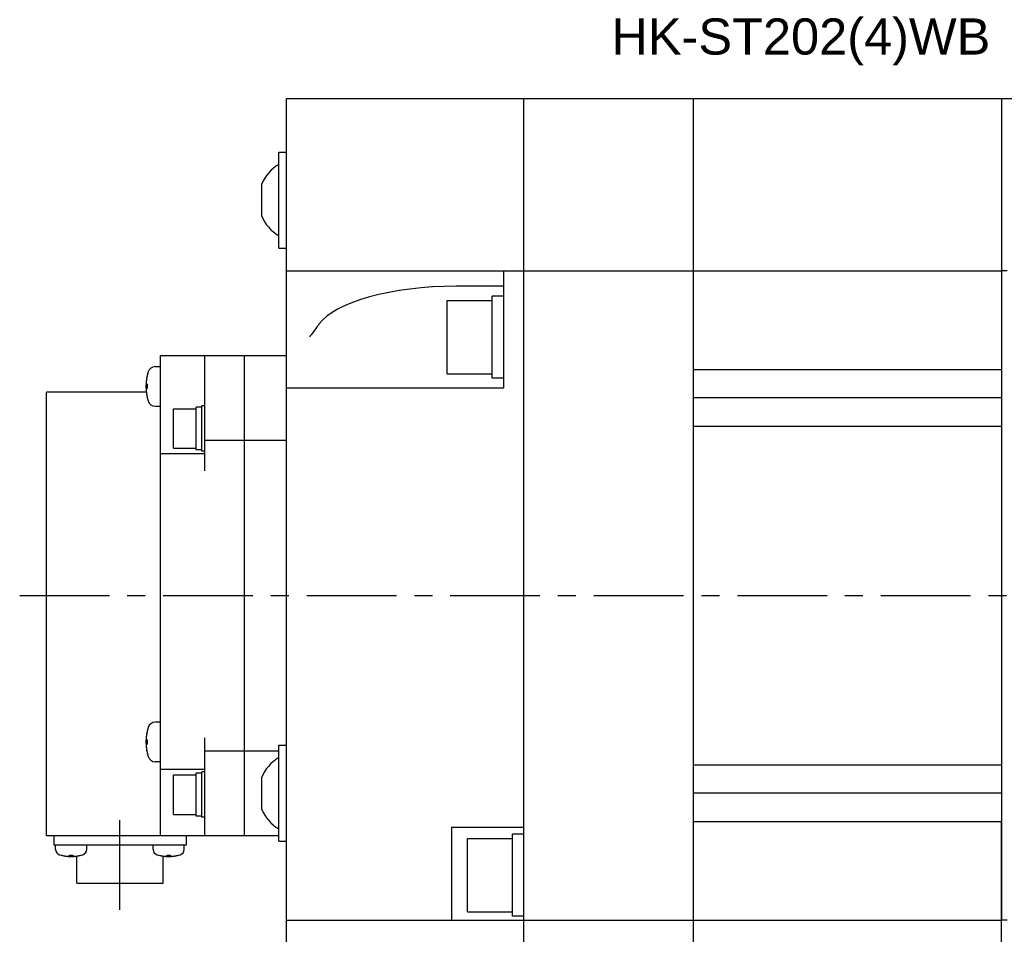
# Model space of a CAD drawing. Header units: millimetres. Extents: x 74 to 1063, y 533 to 799.
# Tile 4 of 6: x 426 to 600, y 619 to 781. Entities that reach past the tile are written whole.
import ezdxf

# ---------------------------------------------------------------- set-up
doc = ezdxf.new("R2010")
doc.units = ezdxf.units.MM
doc.linetypes.add('CENTER', pattern=[50.8, 31.75, -6.35, 6.35, -6.35])
doc.layers.add('CTR', color=2, linetype='CENTER')
doc.layers.add('TEXT', color=5, linetype='Continuous')
doc.styles.get("Standard").update_dxf_attribs({"font": 'arial.ttf'})

msp = doc.modelspace()

# ---------------------------------------------------------------- linework, layer by layer
for p, q in [((472.92, 590.95), (472.92, 766.95)), ((472.92, 766.95), (618.42, 766.95)), ((514.92, 590.95), (514.92, 766.95)), ((544.92, 590.95), (544.92, 766.95)), ((599.42, 766.95), (599.42, 718.95)), ((471.52, 740.45), (471.52, 757.45)), ((471.52, 757.45), (472.92, 757.45)), ((468.52, 746.09), (468.52, 751.81)), ((471.52, 740.45), (472.92, 740.45)), ((472.92, 736.45), (599.42, 736.45)), ((511.32, 736.45), (511.32, 715.7)), ((599.42, 736.45), (599.42, 621.45)), ((600.42, 736.45), (599.42, 736.45)), ((511.32, 733.7), (502.95, 733.7)), ((509.32, 717.45), (509.32, 731.95)), ((511.32, 731.95), (509.32, 731.95)), ((501.32, 718.2), (501.32, 731.2)), ((501.32, 731.2), (509.32, 731.2)), ((450.62, 636.45), (450.62, 721.45)), ((450.62, 721.45), (472.92, 721.45)), ((458.42, 701.02), (458.42, 721.45)), ((465.42, 721.45), (465.42, 636.45)), ((448.26, 718.02), (448.26, 717.99)), ((449.64, 719.47), (450.62, 719.47)), ((501.32, 718.2), (509.32, 718.2)), ((544.92, 718.95), (599.42, 718.95)), ((448.12, 716.34), (448.26, 716.34)), ((448.26, 716.34), (448.26, 715.6)), ((511.32, 717.45), (509.32, 717.45)), ((430.42, 636.45), (430.42, 714.95)), ((448.08, 714.95), (430.42, 714.95)), ((448.26, 715.6), (448.12, 715.6)), ((472.92, 715.7), (511.32, 715.7)), ((448.26, 713.96), (448.26, 713.92)), ((599.42, 713.95), (544.92, 713.95)), ((449.64, 712.47), (450.62, 712.47)), ((452.92, 705.02), (452.92, 712.02)), ((452.92, 712.02), (456.92, 712.02)), ((456.92, 704.72), (456.92, 712.32)), ((457.92, 712.32), (456.92, 712.32)), ((457.92, 704.52), (457.92, 712.52)), ((458.42, 712.52), (457.92, 712.52)), ((544.92, 708.95), (599.42, 708.95)), ((599.42, 708.95), (599.42, 648.95)), ((458.42, 706.45), (472.92, 706.45)), ((458.42, 704.02), (450.62, 704.02)), ((452.92, 705.02), (456.92, 705.02)), ((457.92, 704.72), (456.92, 704.72)), ((458.42, 704.52), (457.92, 704.52)), ((450.62, 656.52), (449.64, 656.52)), ((448.12, 653.39), (448.26, 653.39)), ((448.26, 655.07), (448.26, 655.04)), ((448.26, 653.39), (448.26, 652.65)), ((458.42, 636.45), (458.42, 653.73)), ((448.26, 652.65), (448.12, 652.65)), ((471.52, 635.45), (471.52, 652.45)), ((471.52, 652.45), (472.92, 652.45)), ((448.26, 651.01), (448.26, 650.97)), ((458.42, 651.44), (471.52, 651.44)), ((450.62, 649.52), (449.64, 649.52)), ((450.62, 648.21), (458.42, 648.21)), ((544.92, 648.95), (599.42, 648.95)), ((452.92, 640.21), (452.92, 647.21)), ((452.92, 647.21), (456.92, 647.21)), ((456.92, 639.91), (456.92, 647.51)), ((457.92, 647.51), (456.92, 647.51)), ((457.92, 639.71), (457.92, 647.71)), ((458.42, 647.71), (457.92, 647.71)), ((468.52, 641.09), (468.52, 646.81)), ((599.42, 643.95), (544.92, 643.95)), ((452.92, 640.21), (456.92, 640.21)), ((457.92, 639.91), (456.92, 639.91)), ((458.42, 639.71), (457.92, 639.71)), ((502.12, 637.95), (502.12, 621.45)), ((502.12, 637.95), (514.92, 637.95)), ((544.92, 638.95), (599.42, 638.95)), ((599.42, 590.95), (599.42, 638.95)), ((430.42, 636.45), (471.52, 636.45)), ((431.72, 636.45), (431.72, 634.75)), ((455.12, 636.45), (455.12, 634.75)), ((512.92, 622.2), (512.92, 636.7)), ((514.92, 636.7), (512.92, 636.7)), ((455.12, 634.75), (431.72, 634.75)), ((432.04, 634.01), (432.04, 634.75)), ((437.54, 634.01), (437.54, 634.75)), ((449.3, 634.01), (449.3, 634.75)), ((454.8, 634.01), (454.8, 634.75)), ((471.52, 635.45), (472.92, 635.45)), ((504.92, 622.95), (504.92, 635.95)), ((504.92, 635.95), (512.92, 635.95)), ((433.04, 632.97), (433.06, 632.97)), ((434.51, 632.85), (434.51, 632.97)), ((434.51, 632.97), (435.07, 632.97)), ((435.07, 632.97), (435.07, 632.85)), ((435.77, 628.05), (435.77, 632.82)), ((436.52, 632.97), (436.54, 632.97)), ((450.3, 632.97), (450.32, 632.97)), ((451.07, 628.05), (451.07, 632.82)), ((451.77, 632.85), (451.77, 632.97)), ((451.77, 632.97), (452.33, 632.97)), ((452.33, 632.97), (452.33, 632.85)), ((453.78, 632.97), (453.8, 632.97)), ((435.77, 628.05), (451.07, 628.05)), ((504.92, 622.95), (512.92, 622.95)), ((514.92, 622.2), (512.92, 622.2)), ((472.92, 621.45), (599.42, 621.45)), ((600.42, 621.45), (599.42, 621.45))]:
    msp.add_line(p, q)
for centre, radius, start, end in [((475.27, 748.95), 7.33, 120.7744, 157.0427), ((475.27, 748.95), 7.33, 202.9573, 239.2256), ((457.02, 715.97), 9, 163.3985, 196.6015), ((457.02, 715.97), 8.99, 167.0426, 171.8394), ((449.64, 718.17), 1.3, 90, 163.3985), ((457.02, 715.97), 8.99, 188.1606, 192.9574), ((449.64, 713.77), 1.3, 196.6015, 270), ((457.02, 653.02), 9, 163.3985, 196.6015), ((449.64, 655.22), 1.3, 90, 163.3985), ((457.02, 653.02), 8.99, 167.0426, 171.8394), ((457.02, 653.02), 8.99, 188.1606, 192.9574), ((449.64, 650.82), 1.3, 196.6015, 270), ((475.27, 643.95), 7.33, 120.7744, 157.0427), ((475.27, 643.95), 7.33, 202.9573, 239.2256), ((433.04, 634.01), 1, 180, 253.0422), ((434.79, 639.75), 7, 253.0422, 286.9578), ((434.79, 639.75), 6.99, 255.7013, 260.3879), ((434.79, 639.75), 6.99, 279.6121, 284.2987), ((436.54, 634.01), 1, 286.9578, 0), ((450.3, 634.01), 1, 180, 253.0422), ((452.05, 639.75), 7, 253.0422, 286.9578), ((452.05, 639.75), 6.99, 255.7013, 260.3879), ((452.05, 639.75), 6.99, 279.6121, 284.2987), ((453.8, 634.01), 1, 286.9578, 0)]:
    msp.add_arc(centre, radius, start, end)
msp.add_ellipse((502.95, 724.7), major_axis=(25.12, 0), ratio=0.358209, start_param=1.570796, end_param=2.885778)
for points, knots in [([(478.64, 726.97), (478.5, 726.79), (477.94, 726.02), (477.38, 725.27), (476.95, 724.7)], [0, 0, 0, 0, 0.247629, 1, 1, 1, 1]), ([(448.12, 717.25), (448.12, 717.24), (448.12, 717.22), (448.11, 717.2), (448.11, 717.19), (448.11, 717.18), (448.11, 717.17), (448.11, 717.17), (448.11, 717.17), (448.11, 717.16), (448.11, 717.16), (448.11, 717.15), (448.11, 717.14), (448.11, 717.11), (448.1, 717.09), (448.1, 717.08), (448.1, 717.07), (448.1, 717.07), (448.1, 717.06), (448.1, 717.06), (448.1, 717.05), (448.1, 717.05), (448.1, 717.04), (448.1, 717.03), (448.1, 717.01), (448.09, 717), (448.09, 717), (448.09, 716.99), (448.09, 716.98), (448.09, 716.98), (448.09, 716.98), (448.09, 716.98), (448.09, 716.97), (448.09, 716.97), (448.09, 716.96), (448.09, 716.95), (448.09, 716.94), (448.09, 716.92), (448.09, 716.9), (448.09, 716.89), (448.09, 716.88), (448.09, 716.87), (448.09, 716.87), (448.09, 716.87), (448.08, 716.87), (448.08, 716.86), (448.08, 716.85), (448.08, 716.83), (448.08, 716.82), (448.08, 716.81), (448.08, 716.8), (448.08, 716.8), (448.08, 716.79), (448.08, 716.79), (448.08, 716.79), (448.08, 716.78), (448.08, 716.77), (448.08, 716.76), (448.08, 716.74), (448.08, 716.71), (448.08, 716.69), (448.08, 716.67)], [0, 0, 0, 0, 0.0625, 0.09375, 0.125, 0.140625, 0.15625, 0.164062, 0.167969, 0.171875, 0.179688, 0.1875, 0.21875, 0.25, 0.28125, 0.3125, 0.320312, 0.328125, 0.332031, 0.335938, 0.34375, 0.359375, 0.375, 0.40625, 0.4375, 0.453125, 0.46875, 0.484375, 0.492188, 0.496094, 0.5, 0.503906, 0.507812, 0.515625, 0.53125, 0.546875, 0.5625, 0.59375, 0.625, 0.640625, 0.65625, 0.664062, 0.667969, 0.671875, 0.679688, 0.6875, 0.71875, 0.75, 0.78125, 0.796875, 0.8125, 0.820312, 0.828125, 0.832031, 0.835938, 0.84375, 0.859375, 0.875, 0.90625, 0.9375, 1, 1, 1, 1]), ([(448.08, 716.67), (448.08, 716.67), (448.08, 716.66), (448.08, 716.64), (448.08, 716.64), (448.08, 716.63), (448.08, 716.63), (448.08, 716.62), (448.08, 716.62), (448.08, 716.61), (448.08, 716.6), (448.08, 716.58), (448.08, 716.58), (448.08, 716.57), (448.08, 716.56), (448.09, 716.56), (448.09, 716.56), (448.09, 716.55), (448.09, 716.54), (448.09, 716.54), (448.09, 716.53), (448.09, 716.52), (448.09, 716.52), (448.09, 716.52), (448.09, 716.52), (448.09, 716.51), (448.09, 716.51), (448.09, 716.5), (448.1, 716.48), (448.1, 716.47), (448.1, 716.47), (448.1, 716.46), (448.1, 716.46), (448.1, 716.45), (448.1, 716.45), (448.1, 716.44), (448.1, 716.43), (448.1, 716.42), (448.11, 716.42), (448.11, 716.41), (448.11, 716.41), (448.11, 716.4), (448.11, 716.4), (448.11, 716.39), (448.11, 716.38), (448.12, 716.36), (448.12, 716.35), (448.12, 716.34)], [0, 0, 0, 0, 0.0625, 0.125, 0.140625, 0.15625, 0.164062, 0.171875, 0.1875, 0.21875, 0.25, 0.28125, 0.3125, 0.328125, 0.335938, 0.34375, 0.359375, 0.375, 0.40625, 0.4375, 0.46875, 0.484375, 0.492188, 0.5, 0.507812, 0.515625, 0.53125, 0.5625, 0.59375, 0.625, 0.640625, 0.65625, 0.664062, 0.671875, 0.6875, 0.71875, 0.75, 0.78125, 0.8125, 0.828125, 0.835938, 0.84375, 0.859375, 0.875, 0.90625, 0.9375, 1, 1, 1, 1]), ([(448.12, 715.6), (448.12, 715.6), (448.12, 715.59), (448.11, 715.57), (448.11, 715.56), (448.11, 715.56), (448.11, 715.56), (448.11, 715.55), (448.11, 715.55), (448.11, 715.54), (448.11, 715.53), (448.1, 715.51), (448.1, 715.5), (448.1, 715.5), (448.1, 715.49), (448.1, 715.49), (448.1, 715.49), (448.1, 715.48), (448.1, 715.47), (448.1, 715.47), (448.09, 715.46), (448.09, 715.45), (448.09, 715.45), (448.09, 715.45), (448.09, 715.44), (448.09, 715.44), (448.09, 715.43), (448.09, 715.42), (448.09, 715.41), (448.09, 715.4), (448.09, 715.4), (448.09, 715.39), (448.09, 715.39), (448.09, 715.38), (448.08, 715.38), (448.08, 715.37), (448.08, 715.36), (448.08, 715.35), (448.08, 715.35), (448.08, 715.34), (448.08, 715.34), (448.08, 715.33), (448.08, 715.33), (448.08, 715.32), (448.08, 715.31), (448.08, 715.29), (448.08, 715.28), (448.08, 715.27)], [0, 0, 0, 0, 0.0625, 0.125, 0.140625, 0.15625, 0.164062, 0.171875, 0.1875, 0.21875, 0.25, 0.28125, 0.3125, 0.328125, 0.335938, 0.34375, 0.359375, 0.375, 0.40625, 0.4375, 0.46875, 0.484375, 0.492188, 0.5, 0.507812, 0.515625, 0.53125, 0.5625, 0.59375, 0.625, 0.640625, 0.65625, 0.664062, 0.671875, 0.6875, 0.71875, 0.75, 0.78125, 0.8125, 0.828125, 0.835938, 0.84375, 0.859375, 0.875, 0.90625, 0.9375, 1, 1, 1, 1]), ([(448.08, 715.27), (448.08, 715.26), (448.08, 715.25), (448.08, 715.23), (448.08, 715.21), (448.08, 715.2), (448.08, 715.2), (448.08, 715.19), (448.08, 715.19), (448.08, 715.19), (448.08, 715.18), (448.08, 715.17), (448.08, 715.16), (448.08, 715.14), (448.08, 715.12), (448.08, 715.1), (448.08, 715.09), (448.08, 715.09), (448.08, 715.08), (448.08, 715.08), (448.09, 715.08), (448.09, 715.07), (448.09, 715.06), (448.09, 715.05), (448.09, 715.03), (448.09, 715.02), (448.09, 715.02), (448.09, 715.01), (448.09, 715.01), (448.09, 715), (448.09, 715), (448.09, 715), (448.09, 715), (448.09, 714.99), (448.09, 714.98), (448.09, 714.97), (448.09, 714.96), (448.1, 714.94), (448.1, 714.92), (448.1, 714.91), (448.1, 714.9), (448.1, 714.9), (448.1, 714.89), (448.1, 714.89), (448.1, 714.89), (448.1, 714.88), (448.1, 714.87), (448.1, 714.85), (448.1, 714.84), (448.11, 714.83), (448.11, 714.82), (448.11, 714.82), (448.11, 714.82), (448.11, 714.81), (448.11, 714.81), (448.11, 714.8), (448.11, 714.79), (448.11, 714.78), (448.11, 714.76), (448.12, 714.73), (448.12, 714.71), (448.12, 714.7)], [0, 0, 0, 0, 0.0625, 0.09375, 0.125, 0.140625, 0.15625, 0.164062, 0.167969, 0.171875, 0.179688, 0.1875, 0.21875, 0.25, 0.28125, 0.3125, 0.320312, 0.328125, 0.332031, 0.335938, 0.34375, 0.359375, 0.375, 0.40625, 0.4375, 0.453125, 0.46875, 0.484375, 0.492188, 0.496094, 0.5, 0.503906, 0.507812, 0.515625, 0.53125, 0.546875, 0.5625, 0.59375, 0.625, 0.640625, 0.65625, 0.664062, 0.667969, 0.671875, 0.679688, 0.6875, 0.71875, 0.75, 0.78125, 0.796875, 0.8125, 0.820312, 0.828125, 0.832031, 0.835938, 0.84375, 0.859375, 0.875, 0.90625, 0.9375, 1, 1, 1, 1]), ([(448.12, 654.3), (448.12, 654.29), (448.12, 654.27), (448.11, 654.25), (448.11, 654.24), (448.11, 654.23), (448.11, 654.22), (448.11, 654.22), (448.11, 654.22), (448.11, 654.21), (448.11, 654.21), (448.11, 654.2), (448.11, 654.18), (448.11, 654.16), (448.1, 654.14), (448.1, 654.13), (448.1, 654.12), (448.1, 654.11), (448.1, 654.11), (448.1, 654.11), (448.1, 654.1), (448.1, 654.1), (448.1, 654.09), (448.1, 654.07), (448.1, 654.06), (448.09, 654.05), (448.09, 654.04), (448.09, 654.04), (448.09, 654.03), (448.09, 654.03), (448.09, 654.03), (448.09, 654.03), (448.09, 654.02), (448.09, 654.02), (448.09, 654.01), (448.09, 654), (448.09, 653.98), (448.09, 653.97), (448.09, 653.95), (448.09, 653.94), (448.09, 653.93), (448.09, 653.92), (448.09, 653.92), (448.09, 653.92), (448.08, 653.91), (448.08, 653.91), (448.08, 653.9), (448.08, 653.88), (448.08, 653.87), (448.08, 653.86), (448.08, 653.85), (448.08, 653.85), (448.08, 653.84), (448.08, 653.84), (448.08, 653.84), (448.08, 653.83), (448.08, 653.82), (448.08, 653.81), (448.08, 653.79), (448.08, 653.76), (448.08, 653.74), (448.08, 653.72)], [0, 0, 0, 0, 0.0625, 0.09375, 0.125, 0.140625, 0.15625, 0.164062, 0.167969, 0.171875, 0.179688, 0.1875, 0.21875, 0.25, 0.28125, 0.3125, 0.320312, 0.328125, 0.332031, 0.335938, 0.34375, 0.359375, 0.375, 0.40625, 0.4375, 0.453125, 0.46875, 0.484375, 0.492188, 0.496094, 0.5, 0.503906, 0.507812, 0.515625, 0.53125, 0.546875, 0.5625, 0.59375, 0.625, 0.640625, 0.65625, 0.664062, 0.667969, 0.671875, 0.679688, 0.6875, 0.71875, 0.75, 0.78125, 0.796875, 0.8125, 0.820312, 0.828125, 0.832031, 0.835938, 0.84375, 0.859375, 0.875, 0.90625, 0.9375, 1, 1, 1, 1]), ([(448.08, 653.72), (448.08, 653.72), (448.08, 653.71), (448.08, 653.69), (448.08, 653.68), (448.08, 653.68), (448.08, 653.68), (448.08, 653.67), (448.08, 653.67), (448.08, 653.66), (448.08, 653.65), (448.08, 653.63), (448.08, 653.62), (448.08, 653.62), (448.08, 653.61), (448.09, 653.61), (448.09, 653.61), (448.09, 653.6), (448.09, 653.59), (448.09, 653.58), (448.09, 653.58), (448.09, 653.57), (448.09, 653.57), (448.09, 653.57), (448.09, 653.56), (448.09, 653.56), (448.09, 653.55), (448.09, 653.54), (448.1, 653.53), (448.1, 653.52), (448.1, 653.51), (448.1, 653.51), (448.1, 653.51), (448.1, 653.5), (448.1, 653.5), (448.1, 653.49), (448.1, 653.48), (448.1, 653.47), (448.11, 653.47), (448.11, 653.46), (448.11, 653.46), (448.11, 653.45), (448.11, 653.45), (448.11, 653.44), (448.11, 653.43), (448.12, 653.41), (448.12, 653.4), (448.12, 653.39)], [0, 0, 0, 0, 0.0625, 0.125, 0.140625, 0.15625, 0.164062, 0.171875, 0.1875, 0.21875, 0.25, 0.28125, 0.3125, 0.328125, 0.335938, 0.34375, 0.359375, 0.375, 0.40625, 0.4375, 0.46875, 0.484375, 0.492188, 0.5, 0.507812, 0.515625, 0.53125, 0.5625, 0.59375, 0.625, 0.640625, 0.65625, 0.664062, 0.671875, 0.6875, 0.71875, 0.75, 0.78125, 0.8125, 0.828125, 0.835938, 0.84375, 0.859375, 0.875, 0.90625, 0.9375, 1, 1, 1, 1]), ([(448.12, 652.65), (448.12, 652.65), (448.12, 652.63), (448.11, 652.62), (448.11, 652.61), (448.11, 652.61), (448.11, 652.61), (448.11, 652.6), (448.11, 652.6), (448.11, 652.59), (448.11, 652.57), (448.1, 652.56), (448.1, 652.55), (448.1, 652.55), (448.1, 652.54), (448.1, 652.54), (448.1, 652.54), (448.1, 652.53), (448.1, 652.52), (448.1, 652.51), (448.09, 652.51), (448.09, 652.5), (448.09, 652.5), (448.09, 652.5), (448.09, 652.49), (448.09, 652.49), (448.09, 652.48), (448.09, 652.47), (448.09, 652.46), (448.09, 652.45), (448.09, 652.44), (448.09, 652.44), (448.09, 652.43), (448.09, 652.43), (448.08, 652.43), (448.08, 652.42), (448.08, 652.41), (448.08, 652.4), (448.08, 652.39), (448.08, 652.39), (448.08, 652.39), (448.08, 652.38), (448.08, 652.38), (448.08, 652.37), (448.08, 652.36), (448.08, 652.34), (448.08, 652.33), (448.08, 652.32)], [0, 0, 0, 0, 0.0625, 0.125, 0.140625, 0.15625, 0.164062, 0.171875, 0.1875, 0.21875, 0.25, 0.28125, 0.3125, 0.328125, 0.335938, 0.34375, 0.359375, 0.375, 0.40625, 0.4375, 0.46875, 0.484375, 0.492188, 0.5, 0.507812, 0.515625, 0.53125, 0.5625, 0.59375, 0.625, 0.640625, 0.65625, 0.664062, 0.671875, 0.6875, 0.71875, 0.75, 0.78125, 0.8125, 0.828125, 0.835938, 0.84375, 0.859375, 0.875, 0.90625, 0.9375, 1, 1, 1, 1]), ([(448.08, 652.32), (448.08, 652.31), (448.08, 652.29), (448.08, 652.27), (448.08, 652.26), (448.08, 652.25), (448.08, 652.25), (448.08, 652.24), (448.08, 652.24), (448.08, 652.23), (448.08, 652.23), (448.08, 652.22), (448.08, 652.21), (448.08, 652.19), (448.08, 652.16), (448.08, 652.15), (448.08, 652.14), (448.08, 652.14), (448.08, 652.13), (448.08, 652.13), (448.09, 652.12), (448.09, 652.12), (448.09, 652.11), (448.09, 652.1), (448.09, 652.08), (448.09, 652.07), (448.09, 652.07), (448.09, 652.06), (448.09, 652.05), (448.09, 652.05), (448.09, 652.05), (448.09, 652.05), (448.09, 652.04), (448.09, 652.04), (448.09, 652.03), (448.09, 652.02), (448.09, 652.01), (448.1, 651.99), (448.1, 651.97), (448.1, 651.96), (448.1, 651.95), (448.1, 651.94), (448.1, 651.94), (448.1, 651.94), (448.1, 651.94), (448.1, 651.93), (448.1, 651.92), (448.1, 651.9), (448.1, 651.89), (448.11, 651.88), (448.11, 651.87), (448.11, 651.87), (448.11, 651.86), (448.11, 651.86), (448.11, 651.86), (448.11, 651.85), (448.11, 651.84), (448.11, 651.83), (448.11, 651.81), (448.12, 651.78), (448.12, 651.76), (448.12, 651.75)], [0, 0, 0, 0, 0.0625, 0.09375, 0.125, 0.140625, 0.15625, 0.164062, 0.167969, 0.171875, 0.179688, 0.1875, 0.21875, 0.25, 0.28125, 0.3125, 0.320312, 0.328125, 0.332031, 0.335938, 0.34375, 0.359375, 0.375, 0.40625, 0.4375, 0.453125, 0.46875, 0.484375, 0.492188, 0.496094, 0.5, 0.503906, 0.507812, 0.515625, 0.53125, 0.546875, 0.5625, 0.59375, 0.625, 0.640625, 0.65625, 0.664062, 0.667969, 0.671875, 0.679688, 0.6875, 0.71875, 0.75, 0.78125, 0.796875, 0.8125, 0.820312, 0.828125, 0.832031, 0.835938, 0.84375, 0.859375, 0.875, 0.90625, 0.9375, 1, 1, 1, 1]), ([(433.62, 632.85), (433.64, 632.85), (433.68, 632.84), (433.71, 632.84), (433.73, 632.84), (433.75, 632.83), (433.76, 632.83), (433.78, 632.83), (433.79, 632.83), (433.79, 632.83), (433.8, 632.83), (433.81, 632.83), (433.82, 632.83), (433.84, 632.82), (433.86, 632.82), (433.87, 632.82), (433.88, 632.82), (433.89, 632.82), (433.9, 632.82), (433.9, 632.82), (433.9, 632.82), (433.91, 632.82), (433.93, 632.82), (433.94, 632.81), (433.96, 632.81), (433.97, 632.81), (433.97, 632.81), (433.98, 632.81), (433.98, 632.81), (434, 632.81), (434.01, 632.81), (434.03, 632.81), (434.05, 632.81), (434.07, 632.81), (434.09, 632.8), (434.13, 632.8), (434.16, 632.8), (434.19, 632.8)], [0, 0, 0, 0, 0.125, 0.1875, 0.21875, 0.25, 0.28125, 0.3125, 0.328125, 0.335938, 0.34375, 0.359375, 0.375, 0.40625, 0.4375, 0.46875, 0.484375, 0.492188, 0.5, 0.507812, 0.515625, 0.53125, 0.5625, 0.59375, 0.625, 0.640625, 0.65625, 0.664062, 0.671875, 0.6875, 0.71875, 0.75, 0.78125, 0.8125, 0.84375, 0.875, 1, 1, 1, 1]), ([(434.19, 632.8), (434.2, 632.8), (434.22, 632.8), (434.24, 632.8), (434.26, 632.81), (434.27, 632.81), (434.28, 632.81), (434.28, 632.81), (434.28, 632.81), (434.29, 632.81), (434.29, 632.81), (434.3, 632.81), (434.31, 632.81), (434.32, 632.81), (434.33, 632.82), (434.34, 632.82), (434.34, 632.82), (434.35, 632.82), (434.35, 632.82), (434.36, 632.82), (434.37, 632.82), (434.38, 632.82), (434.38, 632.82), (434.39, 632.82), (434.39, 632.83), (434.39, 632.83), (434.4, 632.83), (434.41, 632.83), (434.43, 632.83), (434.44, 632.84), (434.47, 632.84), (434.5, 632.85), (434.51, 632.85)], [0, 0, 0, 0, 0.125, 0.1875, 0.25, 0.28125, 0.3125, 0.328125, 0.335938, 0.34375, 0.359375, 0.375, 0.40625, 0.4375, 0.46875, 0.484375, 0.5, 0.515625, 0.53125, 0.5625, 0.59375, 0.625, 0.640625, 0.65625, 0.664062, 0.671875, 0.6875, 0.71875, 0.75, 0.8125, 0.875, 1, 1, 1, 1]), ([(435.07, 632.85), (435.08, 632.85), (435.1, 632.84), (435.13, 632.84), (435.14, 632.84), (435.15, 632.83), (435.16, 632.83), (435.17, 632.83), (435.17, 632.83), (435.17, 632.83), (435.18, 632.83), (435.18, 632.83), (435.19, 632.82), (435.21, 632.82), (435.21, 632.82), (435.22, 632.82), (435.23, 632.82), (435.23, 632.82), (435.24, 632.82), (435.25, 632.82), (435.25, 632.81), (435.26, 632.81), (435.27, 632.81), (435.27, 632.81), (435.28, 632.81), (435.28, 632.81), (435.29, 632.81), (435.29, 632.81), (435.31, 632.81), (435.33, 632.81), (435.36, 632.8), (435.38, 632.8), (435.4, 632.8)], [0, 0, 0, 0, 0.125, 0.1875, 0.25, 0.28125, 0.3125, 0.328125, 0.335938, 0.34375, 0.359375, 0.375, 0.40625, 0.4375, 0.46875, 0.484375, 0.5, 0.515625, 0.53125, 0.5625, 0.59375, 0.625, 0.640625, 0.65625, 0.664062, 0.671875, 0.6875, 0.71875, 0.75, 0.8125, 0.875, 1, 1, 1, 1]), ([(435.4, 632.8), (435.42, 632.8), (435.45, 632.8), (435.48, 632.8), (435.51, 632.81), (435.52, 632.81), (435.54, 632.81), (435.55, 632.81), (435.56, 632.81), (435.57, 632.81), (435.57, 632.81), (435.58, 632.81), (435.59, 632.81), (435.61, 632.81), (435.63, 632.81), (435.65, 632.82), (435.66, 632.82), (435.66, 632.82), (435.67, 632.82), (435.67, 632.82), (435.68, 632.82), (435.69, 632.82), (435.7, 632.82), (435.72, 632.82), (435.73, 632.82), (435.74, 632.82), (435.75, 632.82), (435.75, 632.83), (435.76, 632.83), (435.77, 632.83), (435.78, 632.83), (435.8, 632.83), (435.82, 632.83), (435.84, 632.84), (435.86, 632.84), (435.9, 632.84), (435.93, 632.85), (435.96, 632.85)], [0, 0, 0, 0, 0.125, 0.1875, 0.21875, 0.25, 0.28125, 0.3125, 0.328125, 0.335938, 0.34375, 0.359375, 0.375, 0.40625, 0.4375, 0.46875, 0.484375, 0.492188, 0.5, 0.507812, 0.515625, 0.53125, 0.5625, 0.59375, 0.625, 0.640625, 0.65625, 0.664062, 0.671875, 0.6875, 0.71875, 0.75, 0.78125, 0.8125, 0.84375, 0.875, 1, 1, 1, 1]), ([(450.88, 632.85), (450.9, 632.85), (450.94, 632.84), (450.97, 632.84), (450.99, 632.84), (451.01, 632.83), (451.02, 632.83), (451.04, 632.83), (451.05, 632.83), (451.05, 632.83), (451.06, 632.83), (451.07, 632.83), (451.08, 632.83), (451.1, 632.82), (451.12, 632.82), (451.13, 632.82), (451.14, 632.82), (451.15, 632.82), (451.16, 632.82), (451.16, 632.82), (451.16, 632.82), (451.17, 632.82), (451.19, 632.82), (451.2, 632.81), (451.22, 632.81), (451.23, 632.81), (451.23, 632.81), (451.24, 632.81), (451.24, 632.81), (451.26, 632.81), (451.27, 632.81), (451.29, 632.81), (451.31, 632.81), (451.33, 632.81), (451.35, 632.8), (451.39, 632.8), (451.42, 632.8), (451.45, 632.8)], [0, 0, 0, 0, 0.125, 0.1875, 0.21875, 0.25, 0.28125, 0.3125, 0.328125, 0.335938, 0.34375, 0.359375, 0.375, 0.40625, 0.4375, 0.46875, 0.484375, 0.492188, 0.5, 0.507812, 0.515625, 0.53125, 0.5625, 0.59375, 0.625, 0.640625, 0.65625, 0.664062, 0.671875, 0.6875, 0.71875, 0.75, 0.78125, 0.8125, 0.84375, 0.875, 1, 1, 1, 1]), ([(451.45, 632.8), (451.46, 632.8), (451.48, 632.8), (451.5, 632.8), (451.52, 632.81), (451.53, 632.81), (451.54, 632.81), (451.54, 632.81), (451.54, 632.81), (451.55, 632.81), (451.55, 632.81), (451.56, 632.81), (451.57, 632.81), (451.58, 632.81), (451.59, 632.82), (451.6, 632.82), (451.6, 632.82), (451.61, 632.82), (451.61, 632.82), (451.62, 632.82), (451.63, 632.82), (451.64, 632.82), (451.64, 632.82), (451.65, 632.82), (451.65, 632.83), (451.65, 632.83), (451.66, 632.83), (451.67, 632.83), (451.69, 632.83), (451.7, 632.84), (451.73, 632.84), (451.76, 632.85), (451.77, 632.85)], [0, 0, 0, 0, 0.125, 0.1875, 0.25, 0.28125, 0.3125, 0.328125, 0.335938, 0.34375, 0.359375, 0.375, 0.40625, 0.4375, 0.46875, 0.484375, 0.5, 0.515625, 0.53125, 0.5625, 0.59375, 0.625, 0.640625, 0.65625, 0.664062, 0.671875, 0.6875, 0.71875, 0.75, 0.8125, 0.875, 1, 1, 1, 1]), ([(452.33, 632.85), (452.34, 632.85), (452.36, 632.84), (452.39, 632.84), (452.4, 632.84), (452.41, 632.83), (452.42, 632.83), (452.43, 632.83), (452.43, 632.83), (452.43, 632.83), (452.44, 632.83), (452.44, 632.83), (452.45, 632.82), (452.47, 632.82), (452.47, 632.82), (452.48, 632.82), (452.49, 632.82), (452.49, 632.82), (452.5, 632.82), (452.51, 632.82), (452.51, 632.81), (452.52, 632.81), (452.53, 632.81), (452.53, 632.81), (452.54, 632.81), (452.54, 632.81), (452.55, 632.81), (452.55, 632.81), (452.57, 632.81), (452.59, 632.81), (452.62, 632.8), (452.64, 632.8), (452.66, 632.8)], [0, 0, 0, 0, 0.125, 0.1875, 0.25, 0.28125, 0.3125, 0.328125, 0.335938, 0.34375, 0.359375, 0.375, 0.40625, 0.4375, 0.46875, 0.484375, 0.5, 0.515625, 0.53125, 0.5625, 0.59375, 0.625, 0.640625, 0.65625, 0.664062, 0.671875, 0.6875, 0.71875, 0.75, 0.8125, 0.875, 1, 1, 1, 1]), ([(452.66, 632.8), (452.68, 632.8), (452.71, 632.8), (452.74, 632.8), (452.77, 632.81), (452.78, 632.81), (452.8, 632.81), (452.81, 632.81), (452.82, 632.81), (452.83, 632.81), (452.83, 632.81), (452.84, 632.81), (452.85, 632.81), (452.87, 632.81), (452.89, 632.81), (452.91, 632.82), (452.92, 632.82), (452.92, 632.82), (452.93, 632.82), (452.93, 632.82), (452.94, 632.82), (452.95, 632.82), (452.96, 632.82), (452.98, 632.82), (452.99, 632.82), (453, 632.82), (453.01, 632.82), (453.01, 632.83), (453.02, 632.83), (453.03, 632.83), (453.04, 632.83), (453.06, 632.83), (453.08, 632.83), (453.1, 632.84), (453.12, 632.84), (453.16, 632.84), (453.19, 632.85), (453.22, 632.85)], [0, 0, 0, 0, 0.125, 0.1875, 0.21875, 0.25, 0.28125, 0.3125, 0.328125, 0.335938, 0.34375, 0.359375, 0.375, 0.40625, 0.4375, 0.46875, 0.484375, 0.492188, 0.5, 0.507812, 0.515625, 0.53125, 0.5625, 0.59375, 0.625, 0.640625, 0.65625, 0.664062, 0.671875, 0.6875, 0.71875, 0.75, 0.78125, 0.8125, 0.84375, 0.875, 1, 1, 1, 1])]:
    msp.add_open_spline(points, degree=3, knots=knots)
at = {"layer": 'CTR', "ltscale": 0.5}
for p, q in [((425.68, 678.95), (702.16, 678.95)), ((443.42, 623.31), (443.42, 641.18))]:
    msp.add_line(p, q, dxfattribs=at)

# ---------------------------------------------------------------- texts
at = {"layer": 'TEXT', "insert": (563.92, 776.95), "char_height": 6.4, "attachment_point": 5}
msp.add_mtext_dynamic_manual_height_columns('\\A1;HK-ST202(4)WB', width=39.75, gutter_width=12.5, heights=[0], dxfattribs=at)

doc.saveas('drawing.dxf')
